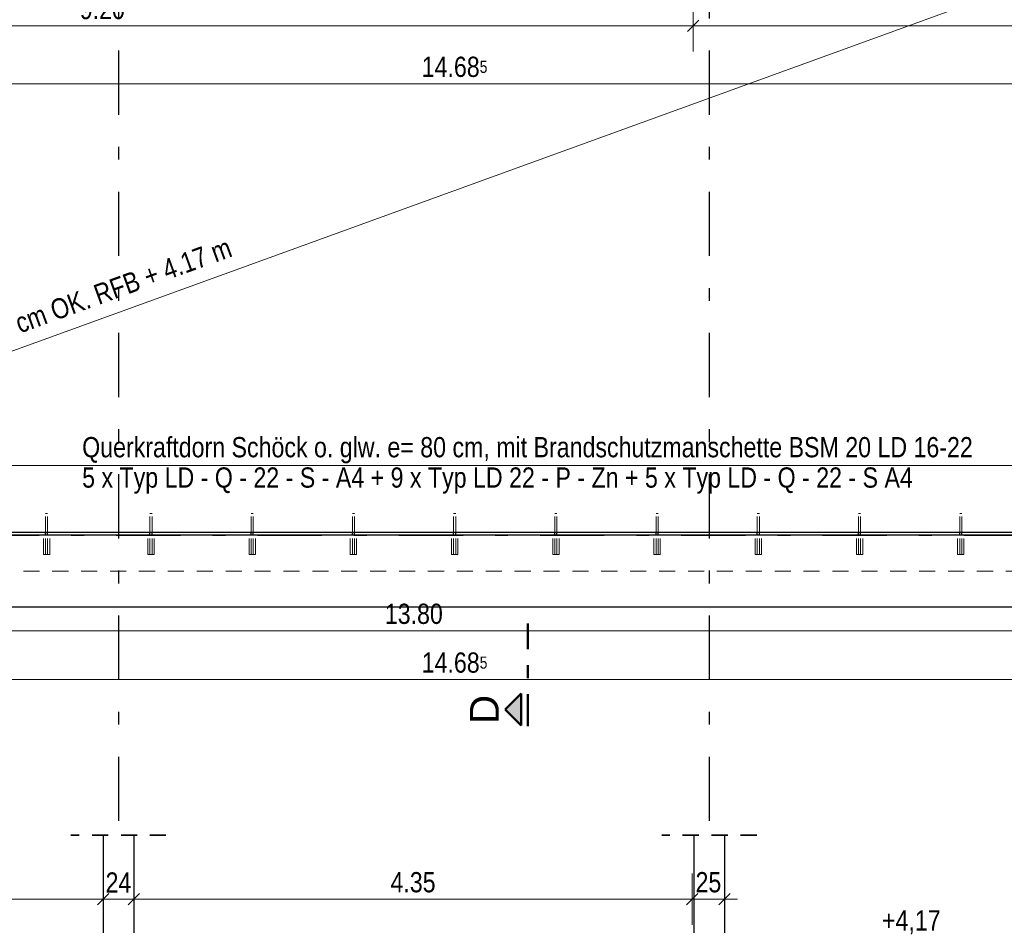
# Model space of a CAD drawing. Header units: millimetres. Extents: x 0 to 102, y -15 to 47.
# Tile 52 of 103: x 29.79 to 37.45, y 11.3 to 18.35. Entities that reach past the tile are written whole.
import ezdxf

# ---------------------------------------------------------------- set-up
doc = ezdxf.new("R2010")
doc.units = ezdxf.units.MM
for name, pattern in [('DASHDOT', [1, 0.5, -0.25, 0, -0.25]), ('DASHDOTX2', [2, 1, -0.5, 0, -0.5]), ('HIDDEN', [0.375, 0.25, -0.125])]:
    doc.linetypes.add(name, pattern=pattern)
doc.layers.add('Achsen', color=7, linetype='Continuous', lineweight=20)
doc.styles.add('Arial', font='arial.ttf')
doc.styles.add('Arial Narrow', font='ARIALN.TTF')
doc.dimstyles.new('Arch_Strakon_dimstyle', dxfattribs={"dimtxt": 15.75, "dimasz": 1, "dimexe": 1.25, "dimexo": 0.0625, "dimgap": 1, "dimtad": 0, "dimzin": 12, "dimdsep": 46, "dimtxsty": 'Arial Narrow', "dimblk": 'Arrowhead_Tick', "dimsah": 1, "dimcen": 0, "dimse1": 1, "dimse2": 1, "dimclrd": 6, "dimclrt": 2, "dimazin": 0, "dimtfac": 1, "dimtdec": 4, "dimtmove": 0, "dimatfit": 3, "dimldrblk": 'NONE', "dimfxl": 1, "dimtvp": 1, "dimtolj": 1, "dimtzin": 0, "dimlwd": 13, "dimarcsym": 2})

# ---------------------------------------------------------------- blocks, each defined once
blk = doc.blocks.new('Arrowhead_Tick')
at = {"color": 0, "linetype": 'Continuous', "lineweight": -2}
for p, q in [((0, 20), (0, -10)), ((-1, 0), (0, 0)), ((10, 0), (0, 0))]:
    blk.add_line(p, q, dxfattribs=at)
at = {"color": 2, "linetype": 'Continuous', "lineweight": 35}
blk.add_line((4.42, 4.42), (-4.42, -4.42), dxfattribs=at)
blk = doc.blocks.new('*D355')
at = {"layer": 'Achsen', "color": 6, "linetype": 'Continuous', "lineweight": 13}
blk.add_line((25.8403, 18.3), (35.0207, 18.3), dxfattribs=at)
at = {"layer": 'Defpoints', "color": 0}
for p in [(35.0307, 19.7045), (35.0307, 18.3), (25.8303, 14.0536)]:
    blk.add_point(p, dxfattribs=at)
at = {"layer": 'Achsen', "color": 6, "lineweight": 13, "xscale": 0.01, "yscale": 0.01, "zscale": 0.01}
blk.add_blockref('Arrowhead_Tick', (35.0307, 18.3), dxfattribs=at)
at = {"layer": 'Achsen', "color": 6, "lineweight": 13, "xscale": 0.01, "yscale": 0.01, "zscale": 0.01, "rotation": 180}
blk.add_blockref('Arrowhead_Tick', (25.8303, 18.3), dxfattribs=at)
at = {"layer": 'Achsen', "color": 2, "lineweight": 35, "insert": (30.4305, 18.4304), "char_height": 0.1575, "attachment_point": 5, "style": 'Arial Narrow'}
blk.add_mtext('\\A1;9.20', dxfattribs=at)
blk = doc.blocks.new('_None')
blk = doc.blocks.new('*D356')
at = {"layer": 'Achsen', "color": 6, "linetype": 'Continuous', "lineweight": 13}
blk.add_line((35.0407, 18.3), (40.5057, 18.3), dxfattribs=at)
at = {"layer": 'Defpoints', "color": 0}
for p in [(35.0307, 19.7045), (40.5157, 18.3), (40.5157, 14.0536)]:
    blk.add_point(p, dxfattribs=at)
at = {"layer": 'Achsen', "color": 6, "lineweight": 13, "xscale": 0.01, "yscale": 0.01, "zscale": 0.01}
blk.add_blockref('Arrowhead_Tick', (40.5157, 18.3), dxfattribs=at)
at = {"layer": 'Achsen', "color": 6, "lineweight": 13, "xscale": 0.01, "yscale": 0.01, "zscale": 0.01, "rotation": 180}
blk.add_blockref('Arrowhead_Tick', (35.0307, 18.3), dxfattribs=at)
at = {"layer": 'Achsen', "color": 2, "lineweight": 35, "insert": (37.7732, 18.4304), "char_height": 0.1575, "attachment_point": 5, "style": 'Arial Narrow'}
blk.add_mtext('\\A1;5.48{\\A1;\\H.6x;\\S5;}', dxfattribs=at)
blk = doc.blocks.new('*D358')
at = {"layer": 'Achsen', "color": 6, "linetype": 'Continuous', "lineweight": 13}
blk.add_line((25.8403, 17.85), (40.5057, 17.85), dxfattribs=at)
at = {"layer": 'Defpoints', "color": 0}
for p in [(40.5157, 19.6845), (40.5157, 17.85), (25.8303, 14.3536)]:
    blk.add_point(p, dxfattribs=at)
at = {"layer": 'Achsen', "color": 6, "lineweight": 13, "xscale": 0.01, "yscale": 0.01, "zscale": 0.01}
blk.add_blockref('Arrowhead_Tick', (40.5157, 17.85), dxfattribs=at)
at = {"layer": 'Achsen', "color": 6, "lineweight": 13, "xscale": 0.01, "yscale": 0.01, "zscale": 0.01, "rotation": 180}
blk.add_blockref('Arrowhead_Tick', (25.8303, 17.85), dxfattribs=at)
at = {"layer": 'Achsen', "color": 2, "lineweight": 35, "insert": (33.173, 17.9804), "char_height": 0.1575, "attachment_point": 5, "style": 'Arial Narrow'}
blk.add_mtext('\\A1;14.68{\\A1;\\H.6x;\\S5;}', dxfattribs=at)
blk = doc.blocks.new('*D366')
at = {"layer": 'Achsen', "color": 6, "linetype": 'Continuous', "lineweight": 13}
blk.add_line((26.0857, 11.5), (30.4257, 11.5), dxfattribs=at)
at = {"layer": 'Defpoints', "color": 0}
for p in [(26.0757, 11.9985), (30.4357, 11.9985), (30.4357, 11.5)]:
    blk.add_point(p, dxfattribs=at)
at = {"layer": 'Achsen', "color": 6, "lineweight": 13, "xscale": 0.01, "yscale": 0.01, "zscale": 0.01}
blk.add_blockref('Arrowhead_Tick', (30.4357, 11.5), dxfattribs=at)
at = {"layer": 'Achsen', "color": 6, "lineweight": 13, "xscale": 0.01, "yscale": 0.01, "zscale": 0.01, "rotation": 180}
blk.add_blockref('Arrowhead_Tick', (26.0757, 11.5), dxfattribs=at)
at = {"layer": 'Achsen', "color": 2, "lineweight": 35, "insert": (28.2557, 11.6304), "char_height": 0.1575, "attachment_point": 5, "style": 'Arial Narrow'}
blk.add_mtext('\\A1;4.36', dxfattribs=at)
blk = doc.blocks.new('*D367')
at = {"layer": 'Achsen', "color": 6, "linetype": 'Continuous', "lineweight": 13}
blk.add_line((30.4457, 11.5), (30.6657, 11.5), dxfattribs=at)
at = {"layer": 'Defpoints', "color": 0}
for p in [(30.4357, 11.9985), (30.6757, 11.9985), (30.6757, 11.5)]:
    blk.add_point(p, dxfattribs=at)
at = {"layer": 'Achsen', "color": 6, "lineweight": 13, "xscale": 0.01, "yscale": 0.01, "zscale": 0.01}
blk.add_blockref('Arrowhead_Tick', (30.6757, 11.5), dxfattribs=at)
at = {"layer": 'Achsen', "color": 6, "lineweight": 13, "xscale": 0.01, "yscale": 0.01, "zscale": 0.01, "rotation": 180}
blk.add_blockref('Arrowhead_Tick', (30.4357, 11.5), dxfattribs=at)
at = {"layer": 'Achsen', "color": 2, "lineweight": 35, "insert": (30.5557, 11.6291), "char_height": 0.1575, "attachment_point": 5, "style": 'Arial Narrow'}
blk.add_mtext('\\A1;24', dxfattribs=at)
blk = doc.blocks.new('*D368')
at = {"layer": 'Achsen', "color": 6, "linetype": 'Continuous', "lineweight": 13}
blk.add_line((30.6857, 11.5), (35.0134, 11.5), dxfattribs=at)
at = {"layer": 'Defpoints', "color": 0}
for p in [(30.6757, 11.9985), (35.0234, 11.9985), (35.0234, 11.5)]:
    blk.add_point(p, dxfattribs=at)
at = {"layer": 'Achsen', "color": 6, "lineweight": 13, "xscale": 0.01, "yscale": 0.01, "zscale": 0.01}
blk.add_blockref('Arrowhead_Tick', (35.0234, 11.5), dxfattribs=at)
at = {"layer": 'Achsen', "color": 6, "lineweight": 13, "xscale": 0.01, "yscale": 0.01, "zscale": 0.01, "rotation": 180}
blk.add_blockref('Arrowhead_Tick', (30.6757, 11.5), dxfattribs=at)
at = {"layer": 'Achsen', "color": 2, "lineweight": 35, "insert": (32.8496, 11.6304), "char_height": 0.1575, "attachment_point": 5, "style": 'Arial Narrow'}
blk.add_mtext('\\A1;4.35', dxfattribs=at)
blk = doc.blocks.new('*D369')
at = {"layer": 'Achsen', "color": 6, "linetype": 'Continuous', "lineweight": 13}
blk.add_line((35.0334, 11.5), (35.2657, 11.5), dxfattribs=at)
at = {"layer": 'Defpoints', "color": 0}
for p in [(35.0234, 11.9985), (35.2757, 11.9985), (35.2757, 11.5)]:
    blk.add_point(p, dxfattribs=at)
at = {"layer": 'Achsen', "color": 6, "lineweight": 13, "xscale": 0.01, "yscale": 0.01, "zscale": 0.01}
blk.add_blockref('Arrowhead_Tick', (35.2757, 11.5), dxfattribs=at)
at = {"layer": 'Achsen', "color": 6, "lineweight": 13, "xscale": 0.01, "yscale": 0.01, "zscale": 0.01, "rotation": 180}
blk.add_blockref('Arrowhead_Tick', (35.0234, 11.5), dxfattribs=at)
at = {"layer": 'Achsen', "color": 2, "lineweight": 35, "insert": (35.1496, 11.6304), "char_height": 0.1575, "attachment_point": 5, "style": 'Arial Narrow'}
blk.add_mtext('\\A1;25', dxfattribs=at)
blk = doc.blocks.new('*D387')
at = {"layer": 'Achsen', "color": 6, "linetype": 'Continuous', "lineweight": 13}
blk.add_line((25.9903, 14.8779), (40.3557, 14.8779), dxfattribs=at)
at = {"layer": 'Defpoints', "color": 0}
for p in [(25.9803, 15.6756), (40.3657, 15.6756), (40.3657, 14.8779)]:
    blk.add_point(p, dxfattribs=at)
at = {"layer": 'Achsen', "color": 6, "lineweight": 13, "xscale": 0.01, "yscale": 0.01, "zscale": 0.01}
blk.add_blockref('Arrowhead_Tick', (40.3657, 14.8779), dxfattribs=at)
at = {"layer": 'Achsen', "color": 6, "lineweight": 13, "xscale": 0.01, "yscale": 0.01, "zscale": 0.01, "rotation": 180}
blk.add_blockref('Arrowhead_Tick', (25.9803, 14.8779), dxfattribs=at)
blk = doc.blocks.new('*D415')
at = {"color": 6, "linetype": 'Continuous', "lineweight": 13}
blk.add_line((25.8403, 13.2104), (40.5057, 13.2104), dxfattribs=at)
at = {"layer": 'Defpoints', "color": 0}
for p in [(25.8303, 14.0536), (40.5157, 14.0536), (40.5157, 13.2104)]:
    blk.add_point(p, dxfattribs=at)
at = {"color": 6, "lineweight": 13, "xscale": 0.01, "yscale": 0.01, "zscale": 0.01}
blk.add_blockref('Arrowhead_Tick', (40.5157, 13.2104), dxfattribs=at)
at = {"color": 6, "lineweight": 13, "xscale": 0.01, "yscale": 0.01, "zscale": 0.01, "rotation": 180}
blk.add_blockref('Arrowhead_Tick', (25.8303, 13.2104), dxfattribs=at)
at = {"color": 2, "lineweight": 35, "insert": (33.173, 13.3408), "char_height": 0.1575, "attachment_point": 5, "style": 'Arial Narrow'}
blk.add_mtext('\\A1;14.68{\\A1;\\H.6x;\\S5;}', dxfattribs=at)
blk = doc.blocks.new('*D561')
at = {"layer": 'Achsen', "color": 6, "linetype": 'Continuous', "lineweight": 13}
blk.add_line((25.9657, 13.5902), (39.7457, 13.5902), dxfattribs=at)
at = {"layer": 'Defpoints', "color": 0}
for p in [(39.7557, 13.5902), (25.9557, 11.9806), (39.7557, 11.9806)]:
    blk.add_point(p, dxfattribs=at)
at = {"layer": 'Achsen', "color": 6, "lineweight": 13, "xscale": 0.01, "yscale": 0.01, "zscale": 0.01}
blk.add_blockref('Arrowhead_Tick', (39.7557, 13.5902), dxfattribs=at)
at = {"layer": 'Achsen', "color": 6, "lineweight": 13, "xscale": 0.01, "yscale": 0.01, "zscale": 0.01, "rotation": 180}
blk.add_blockref('Arrowhead_Tick', (25.9557, 13.5902), dxfattribs=at)
at = {"layer": 'Achsen', "color": 2, "lineweight": 35, "insert": (32.8557, 13.7206), "char_height": 0.1575, "attachment_point": 5, "style": 'Arial Narrow'}
blk.add_mtext('\\A1;13.80', dxfattribs=at)

msp = doc.modelspace()

# ---------------------------------------------------------------- hatches: boundary and pattern name
at = {"lineweight": 13, "true_color": 0x0000ff}
msp.add_hatch(color=5, dxfattribs=at).paths.add_polyline_path([(33.5672645, 12.9757465), (33.6922645, 12.8507465), (33.6922645, 13.1007465)])

# ---------------------------------------------------------------- linework, layer by layer
at = {"color": 6, "linetype": 'HIDDEN', "lineweight": 13, "ltscale": 0.5}
for p, q in [((29.9887415, 14.5036435), (29.9881325, 14.5036435)), ((29.9881325, 14.3536435), (29.9881325, 14.5036435)), ((29.9904757, 14.5036435), (29.9887415, 14.5036435)), ((29.993071, 14.5036435), (29.9904757, 14.5036435)), ((29.9961325, 14.5036435), (29.993071, 14.5036435)), ((29.999194, 14.5036435), (29.9961325, 14.5036435)), ((30.0017894, 14.5036435), (29.999194, 14.5036435)), ((30.0035235, 14.5036435), (30.0017894, 14.5036435)), ((30.0041325, 14.5036435), (30.0035235, 14.5036435)), ((30.0041325, 14.3536435), (30.0041325, 14.5036435)), ((30.8019078, 14.5036435), (30.8012988, 14.5036435)), ((30.8012988, 14.3536435), (30.8012988, 14.5036435)), ((30.8036419, 14.5036435), (30.8019078, 14.5036435)), ((30.8062373, 14.5036435), (30.8036419, 14.5036435)), ((30.8092988, 14.5036435), (30.8062373, 14.5036435)), ((30.8123603, 14.5036435), (30.8092988, 14.5036435)), ((30.8149556, 14.5036435), (30.8123603, 14.5036435)), ((30.8166898, 14.5036435), (30.8149556, 14.5036435)), ((30.8172988, 14.5036435), (30.8166898, 14.5036435)), ((30.8172988, 14.3536435), (30.8172988, 14.5036435)), ((31.5900744, 14.5036435), (31.5894654, 14.5036435)), ((31.5894654, 14.3536435), (31.5894654, 14.5036435)), ((31.5918085, 14.5036435), (31.5900744, 14.5036435)), ((31.5944039, 14.5036435), (31.5918085, 14.5036435)), ((31.5974654, 14.5036435), (31.5944039, 14.5036435)), ((31.6005269, 14.5036435), (31.5974654, 14.5036435)), ((31.6031222, 14.5036435), (31.6005269, 14.5036435)), ((31.6048564, 14.5036435), (31.6031222, 14.5036435)), ((31.6054654, 14.5036435), (31.6048564, 14.5036435)), ((31.6054654, 14.3536435), (31.6054654, 14.5036435)), ((32.378241, 14.5036435), (32.377632, 14.5036435)), ((32.377632, 14.3536435), (32.377632, 14.5036435)), ((32.3799751, 14.5036435), (32.378241, 14.5036435)), ((32.3825705, 14.5036435), (32.3799751, 14.5036435)), ((32.385632, 14.5036435), (32.3825705, 14.5036435)), ((32.3886935, 14.5036435), (32.385632, 14.5036435)), ((32.3912888, 14.5036435), (32.3886935, 14.5036435)), ((32.393023, 14.5036435), (32.3912888, 14.5036435)), ((32.393632, 14.5036435), (32.393023, 14.5036435)), ((32.393632, 14.3536435), (32.393632, 14.5036435)), ((33.1664076, 14.5036435), (33.1657986, 14.5036435)), ((33.1657986, 14.3536435), (33.1657986, 14.5036435)), ((33.1681417, 14.5036435), (33.1664076, 14.5036435)), ((33.1707371, 14.5036435), (33.1681417, 14.5036435)), ((33.1737986, 14.5036435), (33.1707371, 14.5036435)), ((33.1768601, 14.5036435), (33.1737986, 14.5036435)), ((33.1794555, 14.5036435), (33.1768601, 14.5036435)), ((33.1811896, 14.5036435), (33.1794555, 14.5036435)), ((33.1817986, 14.5036435), (33.1811896, 14.5036435)), ((33.1817986, 14.3536435), (33.1817986, 14.5036435)), ((33.9545742, 14.5036435), (33.9539652, 14.5036435)), ((33.9539652, 14.3536435), (33.9539652, 14.5036435)), ((33.9563083, 14.5036435), (33.9545742, 14.5036435)), ((33.9589037, 14.5036435), (33.9563083, 14.5036435)), ((33.9619652, 14.5036435), (33.9589037, 14.5036435)), ((33.9650267, 14.5036435), (33.9619652, 14.5036435)), ((33.9676221, 14.5036435), (33.9650267, 14.5036435)), ((33.9693562, 14.5036435), (33.9676221, 14.5036435)), ((33.9699652, 14.5036435), (33.9693562, 14.5036435)), ((33.9699652, 14.3536435), (33.9699652, 14.5036435)), ((34.7427408, 14.5036435), (34.7421318, 14.5036435)), ((34.7421318, 14.3536435), (34.7421318, 14.5036435)), ((34.7444749, 14.5036435), (34.7427408, 14.5036435)), ((34.7470703, 14.5036435), (34.7444749, 14.5036435)), ((34.7501318, 14.5036435), (34.7470703, 14.5036435)), ((34.7531933, 14.5036435), (34.7501318, 14.5036435)), ((34.7557887, 14.5036435), (34.7531933, 14.5036435)), ((34.7575228, 14.5036435), (34.7557887, 14.5036435)), ((34.7581318, 14.5036435), (34.7575228, 14.5036435)), ((34.7581318, 14.3536435), (34.7581318, 14.5036435)), ((35.5309074, 14.5036435), (35.5302984, 14.5036435)), ((35.5302984, 14.3536435), (35.5302984, 14.5036435)), ((35.5326416, 14.5036435), (35.5309074, 14.5036435)), ((35.5352369, 14.5036435), (35.5326416, 14.5036435)), ((35.5382984, 14.5036435), (35.5352369, 14.5036435)), ((35.5413599, 14.5036435), (35.5382984, 14.5036435)), ((35.5439553, 14.5036435), (35.5413599, 14.5036435)), ((35.5456894, 14.5036435), (35.5439553, 14.5036435)), ((35.5462984, 14.5036435), (35.5456894, 14.5036435)), ((35.5462984, 14.3536435), (35.5462984, 14.5036435)), ((36.319074, 14.5036435), (36.318465, 14.5036435)), ((36.318465, 14.3536435), (36.318465, 14.5036435)), ((36.3208082, 14.5036435), (36.319074, 14.5036435)), ((36.3234035, 14.5036435), (36.3208082, 14.5036435)), ((36.326465, 14.5036435), (36.3234035, 14.5036435)), ((36.3295265, 14.5036435), (36.326465, 14.5036435)), ((36.3321219, 14.5036435), (36.3295265, 14.5036435)), ((36.333856, 14.5036435), (36.3321219, 14.5036435)), ((36.334465, 14.5036435), (36.333856, 14.5036435)), ((36.334465, 14.3536435), (36.334465, 14.5036435)), ((37.1072406, 14.5036435), (37.1066316, 14.5036435)), ((37.1066316, 14.3536435), (37.1066316, 14.5036435)), ((37.1089748, 14.5036435), (37.1072406, 14.5036435)), ((37.1115701, 14.5036435), (37.1089748, 14.5036435)), ((37.1146316, 14.5036435), (37.1115701, 14.5036435)), ((37.1176931, 14.5036435), (37.1146316, 14.5036435)), ((37.1202885, 14.5036435), (37.1176931, 14.5036435)), ((37.1220226, 14.5036435), (37.1202885, 14.5036435)), ((37.1226316, 14.5036435), (37.1220226, 14.5036435)), ((37.1226316, 14.3536435), (37.1226316, 14.5036435)), ((29.9711325, 14.1836435), (29.9711325, 14.3336435)), ((29.9881325, 14.1836435), (29.9881325, 14.3336435)), ((30.0041325, 14.1836435), (30.0041325, 14.3336435)), ((30.0211325, 14.1836435), (30.0211325, 14.3336435)), ((30.7842988, 14.1836435), (30.7842988, 14.3336435)), ((30.8012988, 14.1836435), (30.8012988, 14.3336435)), ((30.8172988, 14.1836435), (30.8172988, 14.3336435)), ((30.8342988, 14.1836435), (30.8342988, 14.3336435)), ((31.5724654, 14.1836435), (31.5724654, 14.3336435)), ((31.5894654, 14.1836435), (31.5894654, 14.3336435)), ((31.6054654, 14.1836435), (31.6054654, 14.3336435)), ((31.6224654, 14.1836435), (31.6224654, 14.3336435)), ((32.360632, 14.1836435), (32.360632, 14.3336435)), ((32.377632, 14.1836435), (32.377632, 14.3336435)), ((32.393632, 14.1836435), (32.393632, 14.3336435)), ((32.410632, 14.1836435), (32.410632, 14.3336435)), ((33.1487986, 14.1836435), (33.1487986, 14.3336435)), ((33.1657986, 14.1836435), (33.1657986, 14.3336435)), ((33.1817986, 14.1836435), (33.1817986, 14.3336435)), ((33.1987986, 14.1836435), (33.1987986, 14.3336435)), ((33.9369652, 14.1836435), (33.9369652, 14.3336435)), ((33.9539652, 14.1836435), (33.9539652, 14.3336435)), ((33.9699652, 14.1836435), (33.9699652, 14.3336435)), ((33.9869652, 14.1836435), (33.9869652, 14.3336435)), ((34.7251318, 14.1836435), (34.7251318, 14.3336435)), ((34.7421318, 14.1836435), (34.7421318, 14.3336435)), ((34.7581318, 14.1836435), (34.7581318, 14.3336435)), ((34.7751318, 14.1836435), (34.7751318, 14.3336435)), ((35.5132984, 14.1836435), (35.5132984, 14.3336435)), ((35.5302984, 14.1836435), (35.5302984, 14.3336435)), ((35.5462984, 14.1836435), (35.5462984, 14.3336435)), ((35.5632984, 14.1836435), (35.5632984, 14.3336435)), ((36.301465, 14.1836435), (36.301465, 14.3336435)), ((36.318465, 14.1836435), (36.318465, 14.3336435)), ((36.334465, 14.1836435), (36.334465, 14.3336435)), ((36.351465, 14.1836435), (36.351465, 14.3336435)), ((37.0896316, 14.1836435), (37.0896316, 14.3336435)), ((37.1066316, 14.1836435), (37.1066316, 14.3336435)), ((37.1226316, 14.1836435), (37.1226316, 14.3336435)), ((37.1396316, 14.1836435), (37.1396316, 14.3336435)), ((29.9730355, 14.1836435), (29.9711325, 14.1836435)), ((29.9784548, 14.1836435), (29.9730355, 14.1836435)), ((29.9865654, 14.1836435), (29.9784548, 14.1836435)), ((29.9961325, 14.1836435), (29.9865654, 14.1836435)), ((30.0056996, 14.1836435), (29.9961325, 14.1836435)), ((30.0138102, 14.1836435), (30.0056996, 14.1836435)), ((30.0192295, 14.1836435), (30.0138102, 14.1836435)), ((30.0211325, 14.1836435), (30.0192295, 14.1836435)), ((30.7862018, 14.1836435), (30.7842988, 14.1836435)), ((30.7916211, 14.1836435), (30.7862018, 14.1836435)), ((30.7997317, 14.1836435), (30.7916211, 14.1836435)), ((30.8092988, 14.1836435), (30.7997317, 14.1836435)), ((30.8188659, 14.1836435), (30.8092988, 14.1836435)), ((30.8269765, 14.1836435), (30.8188659, 14.1836435)), ((30.8323958, 14.1836435), (30.8269765, 14.1836435)), ((30.8342988, 14.1836435), (30.8323958, 14.1836435)), ((31.5743684, 14.1836435), (31.5724654, 14.1836435)), ((31.5797877, 14.1836435), (31.5743684, 14.1836435)), ((31.5878983, 14.1836435), (31.5797877, 14.1836435)), ((31.5974654, 14.1836435), (31.5878983, 14.1836435)), ((31.6070325, 14.1836435), (31.5974654, 14.1836435)), ((31.6151431, 14.1836435), (31.6070325, 14.1836435)), ((31.6205624, 14.1836435), (31.6151431, 14.1836435)), ((31.6224654, 14.1836435), (31.6205624, 14.1836435)), ((32.362535, 14.1836435), (32.360632, 14.1836435)), ((32.3679543, 14.1836435), (32.362535, 14.1836435)), ((32.3760649, 14.1836435), (32.3679543, 14.1836435)), ((32.385632, 14.1836435), (32.3760649, 14.1836435)), ((32.3951991, 14.1836435), (32.385632, 14.1836435)), ((32.4033097, 14.1836435), (32.3951991, 14.1836435)), ((32.408729, 14.1836435), (32.4033097, 14.1836435)), ((32.410632, 14.1836435), (32.408729, 14.1836435)), ((33.1507016, 14.1836435), (33.1487986, 14.1836435)), ((33.1561209, 14.1836435), (33.1507016, 14.1836435)), ((33.1642315, 14.1836435), (33.1561209, 14.1836435)), ((33.1737986, 14.1836435), (33.1642315, 14.1836435)), ((33.1833657, 14.1836435), (33.1737986, 14.1836435)), ((33.1914763, 14.1836435), (33.1833657, 14.1836435)), ((33.1968956, 14.1836435), (33.1914763, 14.1836435)), ((33.1987986, 14.1836435), (33.1968956, 14.1836435)), ((33.9388682, 14.1836435), (33.9369652, 14.1836435)), ((33.9442875, 14.1836435), (33.9388682, 14.1836435)), ((33.9523981, 14.1836435), (33.9442875, 14.1836435)), ((33.9619652, 14.1836435), (33.9523981, 14.1836435)), ((33.9715323, 14.1836435), (33.9619652, 14.1836435)), ((33.9796429, 14.1836435), (33.9715323, 14.1836435)), ((33.9850622, 14.1836435), (33.9796429, 14.1836435)), ((33.9869652, 14.1836435), (33.9850622, 14.1836435)), ((34.7270348, 14.1836435), (34.7251318, 14.1836435)), ((34.7324541, 14.1836435), (34.7270348, 14.1836435)), ((34.7405647, 14.1836435), (34.7324541, 14.1836435)), ((34.7501318, 14.1836435), (34.7405647, 14.1836435)), ((34.7596989, 14.1836435), (34.7501318, 14.1836435)), ((34.7678095, 14.1836435), (34.7596989, 14.1836435)), ((34.7732288, 14.1836435), (34.7678095, 14.1836435)), ((34.7751318, 14.1836435), (34.7732288, 14.1836435)), ((35.5152014, 14.1836435), (35.5132984, 14.1836435)), ((35.5206207, 14.1836435), (35.5152014, 14.1836435)), ((35.5287313, 14.1836435), (35.5206207, 14.1836435)), ((35.5382984, 14.1836435), (35.5287313, 14.1836435)), ((35.5478655, 14.1836435), (35.5382984, 14.1836435)), ((35.5559761, 14.1836435), (35.5478655, 14.1836435)), ((35.5613954, 14.1836435), (35.5559761, 14.1836435)), ((35.5632984, 14.1836435), (35.5613954, 14.1836435)), ((36.303368, 14.1836435), (36.301465, 14.1836435)), ((36.3087873, 14.1836435), (36.303368, 14.1836435)), ((36.3168979, 14.1836435), (36.3087873, 14.1836435)), ((36.326465, 14.1836435), (36.3168979, 14.1836435)), ((36.3360321, 14.1836435), (36.326465, 14.1836435)), ((36.3441427, 14.1836435), (36.3360321, 14.1836435)), ((36.349562, 14.1836435), (36.3441427, 14.1836435)), ((36.351465, 14.1836435), (36.349562, 14.1836435)), ((37.0915346, 14.1836435), (37.0896316, 14.1836435)), ((37.0969539, 14.1836435), (37.0915346, 14.1836435)), ((37.1050645, 14.1836435), (37.0969539, 14.1836435)), ((37.1146316, 14.1836435), (37.1050645, 14.1836435)), ((37.1241987, 14.1836435), (37.1146316, 14.1836435)), ((37.1323093, 14.1836435), (37.1241987, 14.1836435)), ((37.1377286, 14.1836435), (37.1323093, 14.1836435)), ((37.1396316, 14.1836435), (37.1377286, 14.1836435)), ((40.515748, 14.0536435), (25.8302992, 14.0536435))]:
    msp.add_line(p, q, dxfattribs=at)
at = {"color": 3, "linetype": 'Continuous', "lineweight": 25}
for p, q in [((43.4917025, 14.3336435), (22.8441213, 14.3336435)), ((43.4917025, 13.7736435), (22.8441213, 13.7736435))]:
    msp.add_line(p, q, dxfattribs=at)
at = {"color": 4, "linetype": 'DASHDOT', "lineweight": 50, "ltscale": 0.5}
msp.add_line((33.7422645, 12.8458259), (33.7422645, 13.647375), dxfattribs=at)
at = {"color": 4, "linetype": 'Continuous', "lineweight": 50}
for p, q in [((33.6922645, 13.1007465), (33.5672645, 12.9757465)), ((33.6922645, 12.8507465), (33.6922645, 13.1007465)), ((33.5672645, 12.9757465), (33.6922645, 12.8507465))]:
    msp.add_line(p, q, dxfattribs=at)
at = {"color": 2, "linetype": 'HIDDEN', "lineweight": 35, "ltscale": 0.5}
for p, q in [((30.9257322, 11.9985317), (30.1857322, 11.9985317)), ((35.5234342, 11.9985317), (34.7857399, 11.9985317)), ((35.5257399, 11.9985317), (35.0234342, 11.9985317))]:
    msp.add_line(p, q, dxfattribs=at)
at = {"layer": 'Achsen', "color": 3, "linetype": 'DASHDOTX2', "lineweight": 25, "ltscale": 0.5}
for p, q in [((30.5556957, 39.0086435), (30.5556957, 11.9806051)), ((35.1556957, 39.0086435), (35.1556957, 11.9806051)), ((5.2386957, 14.334471), (50.913591, 14.334471))]:
    msp.add_line(p, q, dxfattribs=at)
at = {"layer": 'Achsen', "color": 5, "linetype": 'Continuous', "lineweight": 18}
msp.add_line((25.8302992, 14.3536435), (40.515748, 19.6844613), dxfattribs=at)
at = {"layer": 'Achsen', "color": 3, "linetype": 'Continuous', "lineweight": 25}
for p, q in [((40.515748, 14.3536435), (25.8302999, 14.3536435)), ((29.9881325, 14.3336435), (29.9881325, 14.3536435)), ((30.0041325, 14.3336435), (30.0041325, 14.3536435)), ((30.8012988, 14.3336435), (30.8012988, 14.3536435)), ((30.8172988, 14.3336435), (30.8172988, 14.3536435)), ((31.5894654, 14.3336435), (31.5894654, 14.3536435)), ((31.6054654, 14.3336435), (31.6054654, 14.3536435)), ((32.377632, 14.3336435), (32.377632, 14.3536435)), ((32.393632, 14.3336435), (32.393632, 14.3536435)), ((33.1657986, 14.3336435), (33.1657986, 14.3536435)), ((33.1817986, 14.3336435), (33.1817986, 14.3536435)), ((33.9539652, 14.3336435), (33.9539652, 14.3536435)), ((33.9699652, 14.3336435), (33.9699652, 14.3536435)), ((34.7421318, 14.3336435), (34.7421318, 14.3536435)), ((34.7581318, 14.3336435), (34.7581318, 14.3536435)), ((35.5302984, 14.3336435), (35.5302984, 14.3536435)), ((35.5462984, 14.3336435), (35.5462984, 14.3536435)), ((36.318465, 14.3336435), (36.318465, 14.3536435)), ((36.334465, 14.3336435), (36.334465, 14.3536435)), ((37.1066316, 14.3336435), (37.1066316, 14.3536435)), ((37.1226316, 14.3336435), (37.1226316, 14.3536435)), ((30.4357322, 11.9985317), (30.4357322, 11.0190008)), ((30.6757322, 11.9985317), (30.6757322, 11.0190008)), ((35.0357399, 11.9985317), (35.0357399, 11.0190008)), ((35.2757399, 11.9985317), (35.2757399, 11.0190008))]:
    msp.add_line(p, q, dxfattribs=at)

# ---------------------------------------------------------------- texts
at = {"color": 4, "lineweight": 50, "style": 'Arial'}
msp.add_text('D', height=0.225, rotation=90, dxfattribs=at).set_placement((33.5172645, 12.8632465))
at = {"layer": 'Achsen', "color": 2, "lineweight": 35, "style": 'Arial Narrow'}
msp.add_text('Decke d= 28 cm OK. RFB + 4.17 m', height=0.1575, rotation=19.949, dxfattribs=at).set_placement((28.7847733, 15.5397594))
at = {"layer": 'Achsen', "color": 2, "lineweight": 35, "char_height": 0.1575, "line_spacing_factor": 0.9, "style": 'Arial Narrow'}
for s, insert, attachment_point in [('Querkraftdorn Schöck o. glw. e= 80 cm, mit Brandschutzmanschette BSM 20 LD 16-22{\\P}5 x Typ LD - Q - 22 - S - A4 + 9 x Typ LD 22 - P - Zn + 5 x Typ LD - Q - 22 - S A4', (30.273276, 14.6567382), 7), (' +4,17', (36.451175, 11.4127508), 1)]:
    msp.add_mtext(s, dxfattribs=dict(at, insert=insert, attachment_point=attachment_point))

# ---------------------------------------------------------------- dimensions: what is measured, and where the dimension line sits
at = {"lineweight": 35}
dim = msp.add_linear_dim(base=(40.515748, 13.2103656), p1=(25.8302985, 14.0536435), p2=(40.515748, 14.0536435), text='14.68{\\A1;\\H.6x;\\S5;}', dimstyle='Arch_Strakon_dimstyle', override={"dimscale": 0.01, "dimtxt": 15.75, "dimasz": 1, "dimgap": 5, "dimtad": 1, "dimjust": 0, "dimtih": 0, "dimtoh": 0, "dimdec": 5, "dimdsep": 46, "dimtxsty": 'Arial Narrow', "dimclrd": 6, "dimclrt": 2, "dimtix": 1, "dimtofl": 255, "dimtmove": 0, "dimatfit": 2, "dimfxl": 0, "dimfxlon": 0, "dimtvp": 31.746032, "dimlwd": 13}, dxfattribs=at)
dim.commit()
dim.dimension.update_dxf_attribs({"geometry": '*D415', "text_midpoint": (33.1730233, 13.2103656), "dimtype": 160})
at = {"layer": 'Achsen', "lineweight": 35}
for base, p1, p2, text, override, picture, middle in [((35.0306853, 18.3), (25.8302985, 14.0536435), (35.0306853, 19.7044743), '9.20', {"dimscale": 0.01, "dimtxt": 15.75, "dimasz": 1, "dimgap": 5, "dimtad": 1, "dimjust": 0, "dimtih": 0, "dimtoh": 0, "dimdec": 5, "dimdsep": 46, "dimtxsty": 'Arial Narrow', "dimclrd": 6, "dimclrt": 2, "dimtix": 1, "dimtofl": 255, "dimtmove": 0, "dimatfit": 2, "dimfxl": 0, "dimfxlon": 0, "dimtvp": 31.746032, "dimlwd": 13}, '*D355', (30.4304919, 18.3)), ((40.515748, 18.3), (35.0306853, 19.7044743), (40.515748, 14.0536435), '5.48{\\A1;\\H.6x;\\S5;}', {"dimscale": 0.01, "dimtxt": 15.75, "dimasz": 1, "dimgap": 5, "dimtad": 1, "dimjust": 0, "dimtih": 0, "dimtoh": 0, "dimdec": 5, "dimdsep": 46, "dimtxsty": 'Arial Narrow', "dimclrd": 6, "dimclrt": 2, "dimtix": 1, "dimtofl": 255, "dimtmove": 0, "dimatfit": 2, "dimfxl": 0, "dimfxlon": 0, "dimtvp": 31.746032, "dimlwd": 13}, '*D356', (37.7732167, 18.3)), ((40.515748, 17.85), (25.8302985, 14.3536435), (40.515748, 19.6844613), '14.68{\\A1;\\H.6x;\\S5;}', {"dimscale": 0.01, "dimtxt": 15.75, "dimasz": 1, "dimgap": 5, "dimtad": 1, "dimjust": 0, "dimtih": 0, "dimtoh": 0, "dimdec": 5, "dimdsep": 46, "dimtxsty": 'Arial Narrow', "dimclrd": 6, "dimclrt": 2, "dimtix": 1, "dimtofl": 255, "dimtmove": 0, "dimatfit": 2, "dimfxl": 0, "dimfxlon": 0, "dimtvp": 31.746032, "dimlwd": 13}, '*D358', (33.1730233, 17.85)), ((40.365748, 14.8778769), (25.9802985, 15.6756021), (40.365748, 15.6756021), ' ', {"dimscale": 0.01, "dimtxt": 15, "dimasz": 1, "dimgap": 5, "dimtad": 1, "dimjust": 0, "dimtih": 0, "dimtoh": 0, "dimdec": 5, "dimdsep": 46, "dimtxsty": 'Arial Narrow', "dimclrd": 6, "dimclrt": 2, "dimtix": 1, "dimtofl": 255, "dimtmove": 0, "dimatfit": 2, "dimfxl": 0, "dimfxlon": 0, "dimtvp": 33.333333, "dimlwd": 13}, '*D387', (33.1730233, 14.8778769)), ((39.7556957, 13.5902263), (25.9556957, 11.9806051), (39.7556957, 11.9806051), '13.80', {"dimscale": 0.01, "dimtxt": 15.75, "dimasz": 1, "dimgap": 5, "dimtad": 1, "dimjust": 0, "dimtih": 0, "dimtoh": 0, "dimdec": 5, "dimdsep": 46, "dimtxsty": 'Arial Narrow', "dimclrd": 6, "dimclrt": 2, "dimtix": 1, "dimtofl": 255, "dimtmove": 0, "dimatfit": 2, "dimfxl": 0, "dimfxlon": 0, "dimtvp": 31.746032, "dimlwd": 13}, '*D561', (32.8556957, 13.5902263)), ((30.4357322, 11.5), (26.0757266, 11.9985317), (30.4357322, 11.9985317), '4.36', {"dimscale": 0.01, "dimtxt": 15.75, "dimasz": 1, "dimgap": 5, "dimtad": 1, "dimjust": 0, "dimtih": 0, "dimtoh": 0, "dimdec": 5, "dimdsep": 46, "dimtxsty": 'Arial Narrow', "dimclrd": 6, "dimclrt": 2, "dimtix": 1, "dimtofl": 255, "dimtmove": 0, "dimatfit": 2, "dimfxl": 0, "dimfxlon": 0, "dimtvp": 31.746032, "dimlwd": 13}, '*D366', (28.2557294, 11.5)), ((30.6757322, 11.5), (30.4357322, 11.9985317), (30.6757322, 11.9985317), '24', {"dimscale": 0.01, "dimtxt": 15.75, "dimasz": 1, "dimgap": 5, "dimtad": 1, "dimjust": 0, "dimtih": 0, "dimtoh": 0, "dimdec": 5, "dimdsep": 46, "dimtxsty": 'Arial Narrow', "dimclrd": 6, "dimclrt": 2, "dimtix": 1, "dimtofl": 255, "dimtmove": 0, "dimatfit": 2, "dimfxl": 0, "dimfxlon": 0, "dimtvp": 31.746032, "dimlwd": 13}, '*D367', (30.5557322, 11.5)), ((35.0234342, 11.5), (30.6757322, 11.9985317), (35.0234342, 11.9985317), '4.35', {"dimscale": 0.01, "dimtxt": 15.75, "dimasz": 1, "dimgap": 5, "dimtad": 1, "dimjust": 0, "dimtih": 0, "dimtoh": 0, "dimdec": 5, "dimdsep": 46, "dimtxsty": 'Arial Narrow', "dimclrd": 6, "dimclrt": 2, "dimtix": 1, "dimtofl": 255, "dimtmove": 0, "dimatfit": 2, "dimfxl": 0, "dimfxlon": 0, "dimtvp": 31.746032, "dimlwd": 13}, '*D368', (32.8495832, 11.5)), ((35.2757399, 11.5), (35.0234342, 11.9985317), (35.2757399, 11.9985317), '25', {"dimscale": 0.01, "dimtxt": 15.75, "dimasz": 1, "dimgap": 5, "dimtad": 1, "dimjust": 0, "dimtih": 0, "dimtoh": 0, "dimdec": 5, "dimdsep": 46, "dimtxsty": 'Arial Narrow', "dimclrd": 6, "dimclrt": 2, "dimtix": 1, "dimtofl": 255, "dimtmove": 0, "dimatfit": 2, "dimfxl": 0, "dimfxlon": 0, "dimtvp": 31.746032, "dimlwd": 13}, '*D369', (35.149587, 11.5))]:
    dim = msp.add_linear_dim(base=base, p1=p1, p2=p2, text=text, dimstyle='Arch_Strakon_dimstyle', override=override, dxfattribs=at)
    dim.commit()
    dim.dimension.update_dxf_attribs({"geometry": picture, "text_midpoint": middle, "dimtype": 160})

doc.saveas('drawing.dxf')
